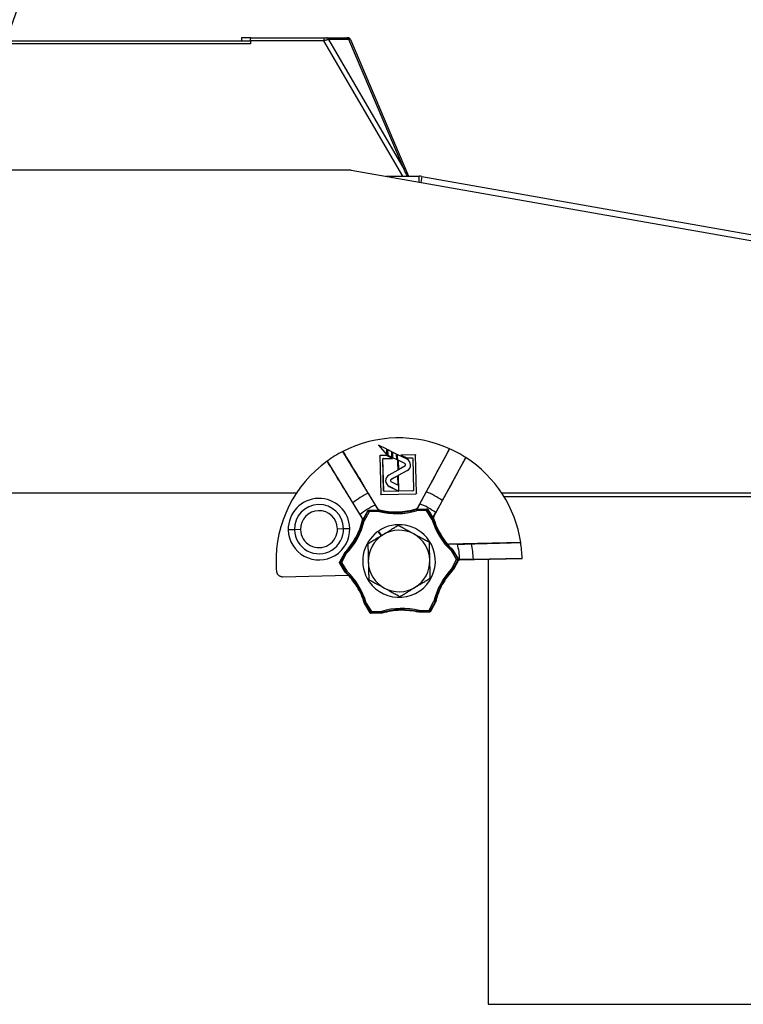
# Model space of a CAD drawing. Header units: millimetres. Extents: x 0 to 2794, y 0 to 2159.
# Tile 14 of 66: x 1216 to 1363, y 835 to 1035. Entities that reach past the tile are written whole.
import ezdxf

# ---------------------------------------------------------------- set-up
doc = ezdxf.new("R2010")
doc.units = ezdxf.units.MM
doc.header["$LTSCALE"] = 10
doc.layers.add('DIMENSIONS', color=140, linetype='Continuous', lineweight=25)
doc.styles.add('SLDTEXTSTYLE0', font='TXT', dxfattribs={"width": 0.7})
doc.dimstyles.new('SLDDIMSTYLE1', dxfattribs={"dimtxt": 21.580078, "dimasz": 33.02, "dimexe": 0, "dimexo": 0.0625, "dimgap": 5.39502, "dimtad": 0, "dimtih": 1, "dimtoh": 1, "dimdec": 1, "dimlfac": 0.8, "dimrnd": 1e-09, "dimzin": 4, "dimdsep": 46, "dimtxsty": 'SLDTEXTSTYLE0', "dimsah": 1, "dimcen": 0.09, "dimadec": 0, "dimazin": 1, "dimtfac": 1, "dimtdec": 1, "dimtofl": 0, "dimtmove": 0, "dimatfit": 3, "dimfxl": 0, "dimfrac": 2, "dimtolj": 1, "dimtzin": 12, "dimarcsym": 0})
doc.dimstyles.new('SLDDIMSTYLE3', dxfattribs={"dimtxt": 0.18, "dimasz": 33.02, "dimexe": 0, "dimexo": 0.0625, "dimgap": 0, "dimtad": 0, "dimtih": 1, "dimtoh": 1, "dimdec": 0, "dimrnd": 1e-09, "dimzin": 0, "dimdsep": 46, "dimtxsty": 'Standard', "dimsah": 1, "dimcen": 0.09, "dimadec": 0, "dimazin": 0, "dimtfac": 33.02, "dimtdec": 0, "dimtofl": 0, "dimtmove": 0, "dimatfit": 3, "dimfxl": 0, "dimfrac": 2, "dimtolj": 1, "dimtzin": 0, "dimarcsym": 0})

# ---------------------------------------------------------------- blocks, each defined once
blk = doc.blocks.new('_D_4')
at = {"layer": 'DIMENSIONS'}
for p, q in [((804.02, 945.48), (804.02, 1126.13)), ((1416.52, 945.48), (1416.52, 1126.13)), ((804.02, 1094.38), (1034.21, 1094.38)), ((1063.46, 1094.38), (1056.21, 1094.38)), ((1056.21, 1094.38), (1056.21, 1060.08)), ((1145.54, 1094.38), (1152.78, 1094.38)), ((1152.78, 1094.38), (1152.78, 1060.08)), ((1416.52, 1094.38), (1174.78, 1094.38)), ((1056.21, 1060.08), (1063.46, 1060.08)), ((1152.78, 1060.08), (1145.54, 1060.08))]:
    blk.add_line(p, q, dxfattribs=at)
for points in [[(804.02, 1094.38), (837.04, 1089.3), (837.04, 1099.46)], [(1416.52, 1094.38), (1383.5, 1099.46), (1383.5, 1089.3)]]:
    blk.add_solid(points, dxfattribs=at)
at = {"layer": 'DIMENSIONS', "char_height": 21.167, "attachment_point": 1, "style": 'SLDTEXTSTYLE0'}
for s, insert in [('490.0', (1063.46, 1126.5)), ('19.29', (1063.46, 1087.37))]:
    blk.add_mtext(s, dxfattribs=dict(at, insert=insert))

msp = doc.modelspace()

# ---------------------------------------------------------------- linework, layer by layer
for p, q in [((957.31, 1030.9), (1263.23, 1030.9)), ((1263.23, 1030.29), (957.31, 1030.29)), ((1261.38, 1030.91), (1261.38, 1030.9)), ((1263.3, 1031.53), (1261.45, 1031.53)), ((1263.23, 1030.91), (1263.23, 1030.29)), ((1278.09, 1030.91), (1263.23, 1030.91)), ((1263.3, 1031.53), (1278.09, 1031.53)), ((1278.09, 1031.53), (1278.09, 1030.91)), ((1294.13, 1003.4), (1278.09, 1030.91)), ((1278.64, 1031.53), (1282.81, 1031.53)), ((1279.04, 1031.15), (1294.41, 1004.79)), ((1283.22, 1031.15), (1279.04, 1031.15)), ((1294.41, 1004.79), (1283.22, 1031.15)), ((1283.56, 1031.15), (1295.33, 1003.4)), ((1283.65, 1004.65), (936.89, 1004.65)), ((1283.65, 1004.65), (1470.78, 971.66)), ((1290.74, 1003.4), (1297.5, 1003.4)), ((1297.5, 1002.21), (1297.5, 1003.4)), ((1298.04, 1003.36), (1297.83, 1002.15)), ((1298.04, 1003.36), (1480.94, 971.1)), ((1289.21, 948.78), (1289.2, 948.79)), ((1289.2, 948.79), (1290.93, 946.84)), ((1290.91, 947.96), (1289.2, 948.79)), ((1289.21, 948.78), (1290.93, 946.85)), ((1290.9, 947.96), (1289.21, 948.78)), ((1290.93, 946.85), (1290.9, 947.96)), ((1290.9, 947.96), (1290.91, 947.96)), ((1290.93, 946.84), (1290.91, 947.96)), ((1291.05, 947.88), (1291.05, 947.89)), ((1291.05, 947.89), (1291.08, 946.77)), ((1291.9, 947.47), (1291.05, 947.89)), ((1291.05, 947.88), (1291.08, 946.77)), ((1291.9, 947.47), (1291.05, 947.88)), ((1303.66, 948.07), (1297.15, 936.1)), ((1289.1, 935.9), (1281.99, 947.52)), ((1289.47, 946.56), (1289.67, 938.9)), ((1289.47, 946.56), (1289.47, 946.56)), ((1289.47, 946.56), (1289.66, 938.89)), ((1290.87, 946.72), (1289.59, 946.69)), ((1289.59, 946.69), (1289.6, 946.69)), ((1290.87, 946.72), (1289.6, 946.69)), ((1290.26, 939.52), (1290.1, 945.96)), ((1290.1, 945.96), (1290.1, 945.96)), ((1290.27, 939.53), (1290.1, 945.96)), ((1290.22, 946.09), (1292.06, 946.14)), ((1290.22, 946.09), (1290.23, 946.09)), ((1290.23, 946.09), (1292.08, 946.13)), ((1292.06, 946.14), (1290.87, 946.72)), ((1290.87, 946.72), (1290.87, 946.72)), ((1292.08, 946.13), (1290.87, 946.72)), ((1290.93, 946.85), (1290.93, 946.84)), ((1291.08, 946.77), (1291.08, 946.77)), ((1291.08, 946.77), (1291.93, 946.36)), ((1291.08, 946.77), (1291.93, 946.36)), ((1291.93, 946.36), (1291.9, 947.47)), ((1291.9, 947.47), (1291.9, 947.47)), ((1291.93, 946.36), (1291.9, 947.47)), ((1291.93, 946.36), (1291.93, 946.36)), ((1292.05, 947.4), (1292.04, 947.4)), ((1292.04, 947.4), (1292.07, 946.29)), ((1292.89, 946.99), (1292.04, 947.4)), ((1292.05, 947.4), (1292.07, 946.29)), ((1292.89, 946.98), (1292.05, 947.4)), ((1292.06, 946.14), (1292.08, 946.13)), ((1292.07, 946.29), (1292.07, 946.29)), ((1292.07, 946.29), (1292.92, 945.87)), ((1292.07, 946.29), (1292.92, 945.87)), ((1292.89, 946.98), (1292.89, 946.99)), ((1292.92, 945.87), (1292.89, 946.99)), ((1292.92, 945.87), (1292.89, 946.98)), ((1292.92, 945.87), (1292.92, 945.87)), ((1293.04, 946.91), (1293.04, 946.92)), ((1293.04, 946.92), (1293.12, 943.76)), ((1295.01, 945.95), (1293.04, 946.92)), ((1293.04, 946.91), (1293.12, 943.76)), ((1295.01, 945.95), (1293.04, 946.91)), ((1293.2, 945.74), (1293.25, 943.83)), ((1294.57, 945.07), (1293.2, 945.74)), ((1293.2, 945.74), (1293.21, 945.73)), ((1293.21, 945.73), (1293.26, 943.84)), ((1294.57, 945.06), (1293.21, 945.73)), ((1296.63, 946.87), (1293.78, 946.79)), ((1293.79, 946.79), (1293.78, 946.79)), ((1293.78, 946.79), (1294.98, 946.21)), ((1296.63, 946.86), (1293.79, 946.79)), ((1293.79, 946.79), (1294.98, 946.21)), ((1294.98, 946.21), (1296.03, 946.24)), ((1294.98, 946.21), (1296.03, 946.23)), ((1294.98, 946.21), (1294.98, 946.21)), ((1295.01, 945.95), (1295.01, 945.95)), ((1296.03, 946.23), (1296.03, 946.24)), ((1296.16, 946.11), (1296.32, 939.68)), ((1296.16, 946.11), (1296.32, 939.68)), ((1296.16, 946.11), (1296.16, 946.11)), ((1296.63, 946.86), (1296.63, 946.87)), ((1296.95, 939.08), (1296.75, 946.74)), ((1296.76, 946.74), (1296.75, 946.74)), ((1296.95, 939.08), (1296.76, 946.74)), ((1300.44, 934.31), (1306.96, 946.28)), ((1278.79, 945.57), (1285.9, 933.94)), ((1293.12, 943.76), (1291.32, 942.72)), ((1293.12, 943.76), (1291.32, 942.72)), ((1293.12, 943.76), (1293.12, 943.76)), ((1293.25, 943.83), (1294.59, 944.6)), ((1293.25, 943.83), (1293.26, 943.84)), ((1293.26, 943.84), (1294.59, 944.61)), ((1293.28, 942.68), (1295.06, 943.67)), ((1293.28, 942.68), (1295.07, 943.66)), ((1294.57, 945.07), (1294.57, 945.06)), ((1294.59, 944.6), (1294.59, 944.61)), ((1294.72, 944.84), (1294.72, 944.84)), ((1295.06, 943.67), (1295.07, 943.66)), ((1295.73, 944.83), (1295.73, 944.83)), ((1291.32, 942.72), (1291.32, 942.72)), ((1293.15, 942.61), (1291.81, 941.87)), ((1293.15, 942.6), (1291.81, 941.86)), ((1293.2, 940.66), (1293.15, 942.61)), ((1293.15, 942.61), (1293.15, 942.6)), ((1293.19, 940.67), (1293.15, 942.6)), ((1293.36, 939.49), (1293.28, 942.68)), ((1293.28, 942.68), (1293.28, 942.68)), ((1293.37, 939.48), (1293.28, 942.68)), ((1291.4, 940.45), (1291.39, 940.44)), ((1291.39, 940.44), (1293.36, 939.48)), ((1291.4, 940.45), (1293.36, 939.49)), ((1291.83, 941.34), (1293.19, 940.67)), ((1291.83, 941.33), (1293.2, 940.66)), ((1293.2, 940.66), (1293.19, 940.67)), ((1296.32, 939.68), (1296.32, 939.68)), ((1272.52, 939.03), (961.77, 939.03)), ((1289.66, 938.89), (1289.67, 938.9)), ((1289.79, 938.78), (1296.83, 938.95)), ((1289.79, 938.77), (1296.83, 938.95)), ((1289.79, 938.78), (1289.79, 938.77)), ((1290.26, 939.52), (1290.27, 939.53)), ((1296.2, 939.55), (1290.39, 939.4)), ((1293.36, 939.48), (1290.39, 939.41)), ((1290.39, 939.41), (1290.39, 939.4)), ((1293.36, 939.49), (1293.37, 939.48)), ((1293.37, 939.48), (1293.36, 939.48)), ((1296.2, 939.55), (1293.37, 939.48)), ((1293.37, 939.48), (1293.37, 939.48)), ((1296.2, 939.55), (1296.2, 939.55)), ((1296.83, 938.95), (1296.83, 938.95)), ((1296.95, 939.08), (1296.95, 939.08)), ((1410.27, 939.03), (1314.27, 939.03)), ((1413.24, 938.28), (1314.75, 938.28)), ((1287.23, 935.59), (1289.34, 935.65)), ((1287.23, 935.59), (1287.28, 935.51)), ((1289.08, 935.87), (1288.61, 936.64)), ((1296.94, 935.5), (1296.87, 935.74)), ((1296.92, 935.84), (1299.03, 935.89)), ((1296.93, 935.75), (1298.98, 935.8)), ((1296.94, 935.5), (1296.93, 935.75)), ((1297.6, 936.87), (1297.17, 936.07)), ((1298.98, 935.8), (1299.03, 935.89)), ((1298.99, 935.55), (1298.98, 935.8)), ((1298.99, 935.55), (1299.2, 935.68)), ((1299.25, 935.77), (1299.2, 935.68)), ((1299.2, 935.68), (1300.27, 933.94)), ((1299.25, 935.77), (1300.35, 933.97)), ((1285.46, 934.72), (1285.93, 933.95)), ((1286.01, 933.61), (1287.02, 935.46)), ((1286.09, 933.58), (1287.07, 935.38)), ((1287.29, 935.26), (1286.31, 933.46)), ((1287.07, 935.38), (1287.02, 935.46)), ((1287.07, 935.38), (1287.29, 935.26)), ((1287.28, 935.51), (1289.34, 935.56)), ((1287.29, 935.26), (1287.28, 935.51)), ((1289.34, 935.31), (1287.29, 935.26)), ((1289.34, 935.31), (1289.34, 935.56)), ((1289.34, 935.31), (1289.4, 935.55)), ((1298.99, 935.55), (1296.94, 935.5)), ((1300.06, 933.8), (1298.99, 935.55)), ((1300.06, 933.8), (1300.27, 933.94)), ((1300.06, 933.8), (1300.3, 933.88)), ((1300.41, 934.31), (1300.84, 935.11)), ((1272.13, 931.62), (1270.89, 931.59)), ((1273.38, 931.65), (1272.13, 931.62)), ((1280.88, 931.84), (1282.13, 931.87)), ((1282.13, 931.87), (1283.38, 931.9)), ((1286.07, 933.52), (1286.31, 933.46)), ((1286.09, 933.58), (1286.31, 933.46)), ((1289.08, 931.26), (1289.75, 930.37)), ((1289.88, 930.46), (1289.21, 931.35)), ((1305.24, 928.7), (1303.47, 928.65)), ((1318.11, 929.05), (1303.48, 928.68)), ((1281.34, 925.1), (1282.36, 926.97)), ((1281.48, 925.1), (1282.46, 926.9)), ((1282.68, 926.78), (1281.7, 924.98)), ((1282.46, 926.9), (1282.68, 926.78)), ((1282.5, 926.96), (1282.68, 926.78)), ((1304.02, 927.32), (1304.19, 927.5)), ((1304.02, 927.32), (1304.23, 927.45)), ((1305.09, 925.57), (1304.02, 927.32)), ((1304.23, 927.45), (1305.3, 925.7)), ((1304.3, 927.51), (1305.4, 925.71)), ((1305.09, 925.57), (1305.3, 925.7)), ((1305.3, 925.7), (1305.4, 925.71)), ((1305.46, 925.5), (1318.39, 925.82)), ((1305.46, 925.5), (1318.36, 925.82)), ((1308.49, 925.66), (1305.72, 925.59)), ((1318.36, 925.82), (1308.49, 925.6)), ((1311.52, 925.65), (1311.52, 835.28)), ((1281.45, 924.98), (1281.31, 924.97)), ((1281.34, 925.1), (1281.48, 925.1)), ((1281.49, 924.85), (1281.35, 924.85)), ((1282.46, 923.03), (1281.35, 924.85)), ((1281.48, 925.1), (1281.7, 924.98)), ((1281.49, 924.85), (1281.7, 924.98)), ((1282.56, 923.1), (1281.49, 924.85)), ((1281.7, 924.98), (1282.77, 923.23)), ((1304.11, 923.77), (1305.09, 925.57)), ((1304.11, 923.77), (1304.29, 923.6)), ((1304.11, 923.77), (1304.33, 923.65)), ((1305.31, 925.45), (1304.33, 923.65)), ((1305.45, 925.46), (1304.43, 923.58)), ((1305.09, 925.57), (1305.31, 925.45)), ((1305.45, 925.46), (1305.31, 925.45)), ((1305.43, 925.53), (1305.72, 925.53)), ((1305.46, 925.5), (1305.46, 925.5)), ((1269.75, 922.09), (1283.05, 922.43)), ((1282.56, 923.1), (1282.77, 923.23)), ((1282.6, 923.05), (1282.77, 923.23)), ((1287.52, 914.75), (1286.41, 916.57)), ((1286.49, 916.68), (1286.73, 916.75)), ((1286.52, 916.62), (1286.73, 916.75)), ((1287.59, 914.87), (1286.52, 916.62)), ((1286.73, 916.75), (1287.8, 915)), ((1299.5, 915.3), (1300.48, 917.1)), ((1300.7, 916.98), (1299.72, 915.18)), ((1300.81, 916.94), (1299.79, 915.06)), ((1300.48, 917.1), (1300.7, 916.98)), ((1300.48, 917.1), (1300.72, 917.04)), ((1287.52, 914.75), (1287.59, 914.87)), ((1287.59, 914.87), (1287.8, 915)), ((1287.81, 914.75), (1287.74, 914.63)), ((1289.88, 914.69), (1287.74, 914.63)), ((1287.8, 915), (1289.85, 915.05)), ((1287.81, 914.75), (1287.8, 915)), ((1289.86, 914.8), (1287.81, 914.75)), ((1289.92, 914.81), (1289.85, 915.05)), ((1289.86, 914.8), (1289.85, 915.05)), ((1297.39, 915), (1297.45, 915.24)), ((1299.58, 914.93), (1297.44, 914.88)), ((1297.45, 915.24), (1299.5, 915.3)), ((1297.45, 914.99), (1297.45, 915.24)), ((1299.5, 915.05), (1297.45, 914.99)), ((1299.5, 915.3), (1299.72, 915.18)), ((1299.5, 915.05), (1299.5, 915.3)), ((1299.58, 914.93), (1299.5, 915.05)), ((1299.72, 915.18), (1299.79, 915.06)), ((1311.52, 835.28), (1414.52, 835.28))]:
    msp.add_line(p, q)
at = {"flags": 128}
for points in [[(1291.81, 941.87), (1291.81, 941.87), (1291.81, 941.86)], [(1291.83, 941.33), (1291.83, 941.33), (1291.83, 941.34)], [(1289.08, 935.87), (1289.09, 935.89), (1289.1, 935.9)], [(1289.34, 935.56), (1289.34, 935.61), (1289.34, 935.65)], [(1289.41, 935.67), (1289.41, 935.63), (1289.41, 935.61), (1289.4, 935.58), (1289.4, 935.55)], [(1289.41, 935.67), (1289.41, 935.66), (1289.4, 935.64)], [(1296.87, 935.74), (1296.86, 935.78), (1296.86, 935.81), (1296.85, 935.83), (1296.85, 935.86)], [(1296.86, 935.83), (1296.85, 935.85), (1296.85, 935.86)], [(1296.92, 935.84), (1296.92, 935.79), (1296.93, 935.75)], [(1297.15, 936.1), (1297.16, 936.09), (1297.17, 936.07)], [(1285.9, 933.94), (1285.92, 933.95), (1285.93, 933.95)], [(1286.01, 933.61), (1286.06, 933.59), (1286.09, 933.58)], [(1300.27, 933.94), (1300.31, 933.95), (1300.35, 933.97)], [(1300.41, 933.92), (1300.37, 933.91), (1300.34, 933.9), (1300.32, 933.89), (1300.3, 933.88)], [(1300.4, 933.93), (1300.39, 933.92), (1300.37, 933.92)], [(1300.41, 934.31), (1300.43, 934.31), (1300.44, 934.31)], [(1286.07, 933.52), (1286.03, 933.53), (1286.01, 933.54), (1285.98, 933.55), (1285.96, 933.56)], [(1285.99, 933.55), (1285.97, 933.56), (1285.96, 933.56)], [(1303.07, 928.83), (1303.08, 928.85), (1303.09, 928.87)], [(1303.48, 928.68), (1303.48, 928.67), (1303.47, 928.65)], [(1282.46, 926.9), (1282.41, 926.94), (1282.36, 926.97)], [(1282.4, 927.03), (1282.43, 927), (1282.46, 926.99), (1282.48, 926.97), (1282.5, 926.96)], [(1304.19, 927.5), (1304.23, 927.53), (1304.26, 927.56)], [(1304.3, 927.51), (1304.26, 927.48), (1304.23, 927.45)], [(1304.39, 923.53), (1304.35, 923.55), (1304.33, 923.57), (1304.31, 923.58), (1304.29, 923.6)], [(1304.33, 923.65), (1304.38, 923.61), (1304.43, 923.58)], [(1282.46, 923.03), (1282.51, 923.07), (1282.56, 923.1)], [(1282.6, 923.05), (1282.57, 923.03), (1282.54, 923.01), (1282.52, 922.99), (1282.5, 922.98)], [(1286.38, 916.63), (1286.42, 916.65), (1286.44, 916.66), (1286.47, 916.67), (1286.49, 916.68)], [(1286.52, 916.62), (1286.46, 916.59), (1286.41, 916.57)], [(1300.81, 916.94), (1300.75, 916.96), (1300.7, 916.98)], [(1300.72, 917.04), (1300.76, 917.03), (1300.78, 917.02), (1300.81, 917.01), (1300.83, 917)], [(1289.88, 914.69), (1289.87, 914.75), (1289.86, 914.8)], [(1289.92, 914.81), (1289.93, 914.77), (1289.93, 914.75), (1289.94, 914.72), (1289.94, 914.7)], [(1297.38, 914.88), (1297.38, 914.92), (1297.38, 914.95), (1297.39, 914.98), (1297.39, 915)], [(1297.45, 914.99), (1297.45, 914.93), (1297.44, 914.88)]]:
    msp.add_lwpolyline(points, dxfattribs=at)
for centre, radius, start, end in [((1278.58, 1031.06), 0.47, 10.5505, 83.2334), ((1282.76, 1031.06), 0.47, 10.5505, 83.2334), ((1282.93, 1030.95), 0.577, 21.6455, 88.8436), ((1282.98, 1030.9), 0.625, 23, 90), ((1297.5, 1000.28), 3.13, 80, 90), ((1293.39, 925.28), 25, 65.746, 117.1435), ((1293.39, 925.28), 25, 57.1435, 65.746), ((1293.39, 925.28), 25, 117.1435, 125.746), ((1294.44, 944.79), 1.29, 1.4448, 63.9448), ((1294.44, 944.79), 1.29, 1.4448, 63.9448), ((1293.39, 925.28), 25, 8.6854, 57.1435), ((1293.39, 925.28), 25, 125.746, 181.4448), ((1294.46, 944.83), 0.261, 1.4448, 63.9448), ((1294.46, 944.83), 0.258, 1.4448, 63.9448), ((1294.46, 944.83), 0.261, 299.9448, 1.4448), ((1294.46, 944.83), 0.258, 299.9448, 1.4448), ((1294.44, 944.79), 1.29, 298.9448, 1.4448), ((1294.44, 944.79), 1.29, 298.9448, 1.4448), ((1291.96, 941.6), 1.29, 119.9448, 243.9448), ((1291.96, 941.6), 1.29, 119.9448, 243.9448), ((1291.92, 941.6), 0.285, 111.8638, 252.0199), ((1291.92, 941.6), 0.281, 111.8227, 252.0668), ((1277.13, 931.75), 6.25, 1.4448, 181.4448), ((1293.39, 925.28), 15.1, 114.4206, 128.4689), ((1293.39, 925.28), 15.1, 54.4206, 68.4689), ((1277.13, 931.75), 5, 1.4448, 181.4448), ((1293.39, 925.28), 12.33, 112.8518, 130.0377), ((1292.78, 949.58), 14.43, 256.4481, 286.4414), ((1292.78, 949.58), 14.31, 256.3872, 286.5023), ((1296.94, 935.5), 0.25, 91.4453, 106.4409), ((1293.39, 925.28), 12.33, 52.8518, 70.0377), ((1298.99, 935.55), 0.25, 31.4474, 91.4421), ((1277.13, 931.75), 3.75, 1.4448, 181.4448), ((1287.29, 935.26), 0.25, 91.4474, 151.4421), ((1289.34, 935.31), 0.25, 76.4487, 91.4442), ((1292.78, 949.58), 14.68, 256.4481, 286.4414), ((1314.14, 937.96), 14.68, 196.4481, 226.4414), ((1300.06, 933.8), 0.25, 16.4487, 31.4442), ((1314.14, 937.96), 14.43, 196.4481, 226.4414), ((1314.14, 937.96), 14.31, 196.3872, 219.4528), ((1277.13, 931.75), 6.25, 181.4448, 1.4448), ((1277.13, 931.75), 5, 181.4448, 1.4448), ((1277.13, 931.75), 3.75, 181.4448, 1.4448), ((1272.04, 936.9), 14.31, 316.3872, 346.5023), ((1272.04, 936.9), 14.43, 316.4481, 346.4414), ((1272.04, 936.9), 14.68, 316.4481, 346.4414), ((1286.31, 933.46), 0.25, 151.4453, 166.4409), ((1293.39, 925.28), 7.38, 34.6024, 124.6024), ((1293.39, 925.28), 7.38, 125.817, 214.6024), ((1293.39, 925.28), 6.25, 121.4448, 181.4448), ((1293.39, 925.28), 6.25, 61.4448, 121.4448), ((1293.39, 925.28), 6.25, 1.4448, 61.4448), ((1293.39, 925.28), 7.38, 214.6024, 34.6024), ((1314.14, 937.96), 14.35, 219.5189, 226.4854), ((1293.39, 925.28), 12.33, 1.4448, 16.0935), ((1293.39, 925.28), 15.1, 1.4448, 13.3797), ((1293.39, 925.28), 25, 1.4448, 8.6854), ((1282.68, 926.78), 0.25, 136.4487, 151.4442), ((1304.02, 927.32), 0.25, 31.4453, 46.4409), ((1305.09, 925.57), 0.25, 331.4474, 31.4421), ((1293.39, 925.28), 15.1, 1.2229, 1.4448), ((1293.39, 925.28), 25, 1.2449, 1.4448), ((1293.39, 925.28), 25, 181.4448, 184.6727), ((1281.7, 924.98), 0.25, 151.4474, 181.4448), ((1281.7, 924.98), 0.25, 181.4447, 211.4421), ((1293.39, 925.28), 6.25, 181.4448, 241.4448), ((1293.39, 925.28), 6.25, 301.4448, 1.4448), ((1314.75, 913.66), 14.68, 136.4481, 166.4414), ((1314.75, 913.66), 14.43, 136.4481, 166.4414), ((1304.11, 923.77), 0.25, 316.4487, 331.4442), ((1293.39, 925.28), 12.33, 1.1913, 1.4448), ((1272.65, 912.59), 14.31, 43.4019, 46.5023), ((1282.77, 923.23), 0.25, 211.4453, 226.4409), ((1272.65, 912.59), 14.43, 16.4481, 46.4414), ((1272.65, 912.59), 14.68, 16.4481, 46.4414), ((1272.65, 912.59), 14.31, 31.4448, 43.4019), ((1314.75, 913.66), 14.31, 136.3872, 151.4448), ((1272.65, 912.59), 14.31, 16.3872, 31.4448), ((1293.39, 925.28), 6.25, 241.4448, 301.4448), ((1314.75, 913.66), 14.31, 151.4448, 166.5023), ((1286.73, 916.75), 0.25, 196.4487, 211.4442), ((1294.01, 900.97), 14.68, 76.4481, 106.4414), ((1300.48, 917.1), 0.25, 331.4453, 346.4409), ((1287.8, 915), 0.25, 211.4474, 271.4421), ((1289.85, 915.05), 0.25, 271.4453, 286.4409), ((1294.01, 900.97), 14.43, 76.4481, 106.4414), ((1294.01, 900.97), 14.31, 91.4448, 106.5023), ((1294.01, 900.97), 14.31, 76.3872, 91.4448), ((1297.45, 915.24), 0.25, 256.4487, 271.4442), ((1299.5, 915.3), 0.25, 271.4474, 331.4421)]:
    msp.add_arc(centre, radius, start, end)
for points, knots in [([(1261.45, 1031.53), (1261.45, 1031.53), (1261.44, 1031.53), (1261.43, 1031.51), (1261.42, 1031.48), (1261.41, 1031.43), (1261.4, 1031.35), (1261.39, 1031.26), (1261.38, 1031.15), (1261.38, 1031.04), (1261.38, 1030.95), (1261.38, 1030.91)], [0, 0, 0, 0, 0.082721, 0.165843, 0.250735, 0.374478, 0.499883, 0.622536, 0.74927, 0.874603, 1, 1, 1, 1]), ([(1263.23, 1030.91), (1263.23, 1030.94), (1263.23, 1030.99), (1263.23, 1031.07), (1263.24, 1031.16), (1263.24, 1031.26), (1263.25, 1031.35), (1263.26, 1031.43), (1263.27, 1031.48), (1263.29, 1031.52), (1263.3, 1031.53), (1263.3, 1031.53)], [0, 0, 0, 0, 0.082609, 0.165706, 0.250711, 0.374386, 0.499848, 0.62236, 0.749182, 0.874472, 1, 1, 1, 1]), ([(1278.09, 1031.53), (1278.19, 1031.53), (1278.3, 1031.53), (1278.49, 1031.53), (1278.57, 1031.53), (1278.64, 1031.53)], [0, 0, 0, 0, 0.5, 0.5, 1, 1, 1, 1]), ([(1279.04, 1031.15), (1279.02, 1031.14), (1278.96, 1031.13), (1278.86, 1031.1), (1278.74, 1031.07), (1278.59, 1031.04), (1278.38, 1030.98), (1278.2, 1030.94), (1278.09, 1030.91)], [0, 0, 0, 0, 0.115235, 0.236478, 0.363773, 0.497157, 0.712815, 1, 1, 1, 1]), ([(1283.46, 1031.16), (1283.45, 1031.16), (1283.42, 1031.16), (1283.36, 1031.16), (1283.29, 1031.16), (1283.24, 1031.15), (1283.22, 1031.15)], [0, 0, 0, 0, 0.247693, 0.496855, 0.747591, 1, 1, 1, 1]), ([(1283.56, 1031.15), (1283.55, 1031.15), (1283.55, 1031.16), (1283.53, 1031.16), (1283.5, 1031.16), (1283.48, 1031.16), (1283.46, 1031.16)], [0, 0, 0, 0, 0.252409, 0.503145, 0.752307, 1, 1, 1, 1]), ([(1298.94, 939.32), (1299.63, 940.6), (1301.2, 943.52), (1302.78, 946.43), (1303.66, 948.07)], [0, 0, 0, 0, 0.438187, 1, 1, 1, 1]), ([(1281.99, 947.52), (1282.96, 945.93), (1284.68, 943.1), (1286.4, 940.27), (1287.15, 939.02)], [0, 0, 0, 0, 0.561813, 1, 1, 1, 1]), ([(1289.6, 946.69), (1289.57, 946.68), (1289.53, 946.67), (1289.48, 946.62), (1289.47, 946.59), (1289.47, 946.56)], [0, 0, 0, 0, 0.5, 0.5, 1, 1, 1, 1]), ([(1289.47, 946.56), (1289.47, 946.59), (1289.48, 946.62), (1289.53, 946.67), (1289.56, 946.69), (1289.59, 946.69)], [0, 0, 0, 0, 0.5, 0.5, 1, 1, 1, 1]), ([(1290.1, 945.96), (1290.1, 945.99), (1290.11, 946.03), (1290.16, 946.08), (1290.19, 946.09), (1290.22, 946.09)], [0, 0, 0, 0, 0.5, 0.5, 1, 1, 1, 1]), ([(1290.23, 946.09), (1290.2, 946.09), (1290.16, 946.07), (1290.12, 946.02), (1290.1, 945.99), (1290.1, 945.96)], [0, 0, 0, 0, 0.5, 0.5, 1, 1, 1, 1]), ([(1296.03, 946.24), (1296.06, 946.24), (1296.09, 946.22), (1296.14, 946.18), (1296.16, 946.14), (1296.16, 946.11)], [0, 0, 0, 0, 0.5, 0.5, 1, 1, 1, 1]), ([(1296.16, 946.11), (1296.15, 946.14), (1296.14, 946.17), (1296.09, 946.22), (1296.06, 946.23), (1296.03, 946.23)], [0, 0, 0, 0, 0.5, 0.5, 1, 1, 1, 1]), ([(1296.63, 946.87), (1296.66, 946.87), (1296.69, 946.86), (1296.74, 946.81), (1296.76, 946.77), (1296.76, 946.74)], [0, 0, 0, 0, 0.5, 0.5, 1, 1, 1, 1]), ([(1296.75, 946.74), (1296.75, 946.77), (1296.74, 946.8), (1296.69, 946.85), (1296.66, 946.86), (1296.63, 946.86)], [0, 0, 0, 0, 0.5, 0.5, 1, 1, 1, 1]), ([(1306.96, 946.28), (1306.06, 944.65), (1304.47, 941.74), (1302.88, 938.83), (1302.18, 937.56)], [0, 0, 0, 0, 0.561813, 1, 1, 1, 1]), ([(1284, 937.1), (1283.24, 938.34), (1281.5, 941.16), (1279.77, 943.98), (1278.79, 945.57)], [0, 0, 0, 0, 0.4381871, 1, 1, 1, 1]), ([(1296.32, 939.68), (1296.32, 939.65), (1296.31, 939.61), (1296.26, 939.56), (1296.23, 939.55), (1296.2, 939.55)], [0, 0, 0, 0, 0.5, 0.5, 1, 1, 1, 1]), ([(1296.2, 939.55), (1296.22, 939.55), (1296.26, 939.57), (1296.31, 939.62), (1296.32, 939.65), (1296.32, 939.68)], [0, 0, 0, 0, 0.5, 0.5, 1, 1, 1, 1]), ([(1287.15, 939.02), (1287.21, 938.94), (1287.31, 938.77), (1287.47, 938.51), (1287.63, 938.24), (1287.79, 937.98), (1287.95, 937.72), (1288.11, 937.45), (1288.28, 937.18), (1288.44, 936.91), (1288.55, 936.73), (1288.61, 936.64)], [0, 0, 0, 0, 0.111554, 0.222668, 0.333483, 0.444139, 0.554779, 0.665544, 0.776576, 0.888015, 1, 1, 1, 1]), ([(1289.79, 938.77), (1289.76, 938.77), (1289.73, 938.78), (1289.68, 938.83), (1289.66, 938.86), (1289.66, 938.89)], [0, 0, 0, 0, 0.5, 0.5, 1, 1, 1, 1]), ([(1289.67, 938.9), (1289.67, 938.87), (1289.68, 938.83), (1289.73, 938.79), (1289.77, 938.77), (1289.79, 938.78)], [0, 0, 0, 0, 0.5, 0.5, 1, 1, 1, 1]), ([(1290.39, 939.4), (1290.36, 939.4), (1290.33, 939.41), (1290.28, 939.46), (1290.26, 939.5), (1290.26, 939.52)], [0, 0, 0, 0, 0.5, 0.5, 1, 1, 1, 1]), ([(1290.27, 939.53), (1290.27, 939.5), (1290.28, 939.46), (1290.33, 939.42), (1290.37, 939.41), (1290.39, 939.41)], [0, 0, 0, 0, 0.5, 0.5, 1, 1, 1, 1]), ([(1296.83, 938.95), (1296.86, 938.95), (1296.89, 938.97), (1296.94, 939.02), (1296.95, 939.05), (1296.95, 939.08)], [0, 0, 0, 0, 0.5, 0.5, 1, 1, 1, 1]), ([(1296.95, 939.08), (1296.95, 939.05), (1296.94, 939.01), (1296.89, 938.96), (1296.86, 938.95), (1296.83, 938.95)], [0, 0, 0, 0, 0.5, 0.5, 1, 1, 1, 1]), ([(1297.6, 936.87), (1297.65, 936.96), (1297.76, 937.15), (1297.91, 937.42), (1298.06, 937.7), (1298.21, 937.97), (1298.35, 938.25), (1298.5, 938.52), (1298.65, 938.79), (1298.79, 939.06), (1298.89, 939.23), (1298.94, 939.32)], [0, 0, 0, 0, 0.111985, 0.223424, 0.334456, 0.445221, 0.555861, 0.666517, 0.777332, 0.888446, 1, 1, 1, 1]), ([(1285.46, 934.72), (1285.41, 934.81), (1285.3, 934.99), (1285.13, 935.26), (1284.97, 935.53), (1284.8, 935.79), (1284.64, 936.06), (1284.48, 936.32), (1284.32, 936.58), (1284.16, 936.84), (1284.06, 937.01), (1284, 937.1)], [0, 0, 0, 0, 0.111985, 0.223424, 0.334456, 0.445221, 0.555861, 0.666517, 0.777332, 0.888446, 1, 1, 1, 1]), ([(1287.02, 935.46), (1287.04, 935.5), (1287.07, 935.53), (1287.15, 935.58), (1287.19, 935.59), (1287.23, 935.59)], [0, 0, 0, 0, 0.5, 0.5, 1, 1, 1, 1]), ([(1289.4, 935.64), (1289.38, 935.65), (1289.34, 935.66), (1289.27, 935.69), (1289.21, 935.73), (1289.14, 935.79), (1289.1, 935.84), (1289.08, 935.87)], [0, 0, 0, 0, 0.166236, 0.331938, 0.500209, 0.749818, 1, 1, 1, 1]), ([(1289.1, 935.9), (1289.11, 935.88), (1289.13, 935.84), (1289.18, 935.8), (1289.24, 935.75), (1289.32, 935.7), (1289.38, 935.68), (1289.41, 935.67)], [0, 0, 0, 0, 0.166266, 0.332023, 0.500197, 0.74974, 1, 1, 1, 1]), ([(1296.85, 935.86), (1296.87, 935.87), (1296.91, 935.88), (1296.97, 935.91), (1297.03, 935.96), (1297.1, 936.02), (1297.13, 936.07), (1297.15, 936.1)], [0, 0, 0, 0, 0.166044, 0.331802, 0.500197, 0.749992, 1, 1, 1, 1]), ([(1297.17, 936.07), (1297.16, 936.05), (1297.14, 936.02), (1297.09, 935.96), (1297.03, 935.91), (1296.96, 935.86), (1296.89, 935.84), (1296.86, 935.83)], [0, 0, 0, 0, 0.166198, 0.3319, 0.500209, 0.749861, 1, 1, 1, 1]), ([(1299.03, 935.89), (1299.07, 935.89), (1299.11, 935.88), (1299.19, 935.84), (1299.23, 935.81), (1299.25, 935.77)], [0, 0, 0, 0, 0.5, 0.5, 1, 1, 1, 1]), ([(1302.18, 937.56), (1302.13, 937.47), (1302.03, 937.29), (1301.89, 937.02), (1301.74, 936.76), (1301.59, 936.49), (1301.44, 936.21), (1301.29, 935.94), (1301.14, 935.66), (1300.99, 935.38), (1300.89, 935.2), (1300.84, 935.11)], [0, 0, 0, 0, 0.111554, 0.222668, 0.333483, 0.444139, 0.554779, 0.665544, 0.776576, 0.888015, 1, 1, 1, 1]), ([(1285.96, 933.56), (1285.96, 933.58), (1285.97, 933.63), (1285.97, 933.69), (1285.97, 933.77), (1285.95, 933.86), (1285.91, 933.91), (1285.9, 933.94)], [0, 0, 0, 0, 0.166044, 0.331802, 0.500197, 0.749992, 1, 1, 1, 1]), ([(1285.93, 933.95), (1285.94, 933.93), (1285.97, 933.89), (1285.99, 933.82), (1286.01, 933.75), (1286.01, 933.65), (1286, 933.59), (1285.99, 933.55)], [0, 0, 0, 0, 0.166198, 0.3319, 0.500209, 0.749861, 1, 1, 1, 1]), ([(1300.37, 933.92), (1300.37, 933.94), (1300.35, 933.98), (1300.35, 934.05), (1300.35, 934.13), (1300.37, 934.22), (1300.39, 934.28), (1300.41, 934.31)], [0, 0, 0, 0, 0.166236, 0.331938, 0.500209, 0.749818, 1, 1, 1, 1]), ([(1300.44, 934.31), (1300.43, 934.29), (1300.41, 934.25), (1300.4, 934.19), (1300.38, 934.11), (1300.38, 934.02), (1300.4, 933.96), (1300.4, 933.93)], [0, 0, 0, 0, 0.166044, 0.331802, 0.500197, 0.749992, 1, 1, 1, 1]), ([(1293.21, 932.49), (1293.08, 932.41), (1292.83, 932.26), (1292.44, 932.02), (1292.07, 931.79), (1291.64, 931.53), (1291.17, 931.24), (1290.65, 930.93), (1290.31, 930.72), (1290.13, 930.61)], [0, 0, 0, 0, 0.12912, 0.255064, 0.378521, 0.500279, 0.669226, 0.834676, 1, 1, 1, 1]), ([(1296.38, 930.77), (1296.29, 930.82), (1296.11, 930.91), (1295.84, 931.06), (1295.53, 931.23), (1295.18, 931.42), (1294.65, 931.71), (1293.99, 932.07), (1293.48, 932.35), (1293.21, 932.49)], [0, 0, 0, 0, 0.083507, 0.16699, 0.250907, 0.374974, 0.500396, 0.745107, 1, 1, 1, 1]), ([(1290.13, 930.61), (1290.05, 930.56), (1289.87, 930.45), (1289.61, 930.29), (1289.31, 930.11), (1288.96, 929.89), (1288.45, 929.58), (1287.81, 929.19), (1287.31, 928.88), (1287.06, 928.73)], [0, 0, 0, 0, 0.083507, 0.16699, 0.250907, 0.374974, 0.500396, 0.745107, 1, 1, 1, 1]), ([(1299.55, 929.04), (1299.42, 929.12), (1299.15, 929.26), (1298.76, 929.47), (1298.37, 929.69), (1297.93, 929.92), (1297.45, 930.19), (1296.91, 930.48), (1296.56, 930.67), (1296.38, 930.77)], [0, 0, 0, 0, 0.12912, 0.255064, 0.378521, 0.500279, 0.669226, 0.834676, 1, 1, 1, 1]), ([(1287.06, 928.73), (1287.06, 928.58), (1287.07, 928.27), (1287.08, 927.82), (1287.09, 927.38), (1287.1, 926.93), (1287.11, 926.49), (1287.12, 926.03), (1287.14, 925.58), (1287.14, 925.27), (1287.15, 925.12)], [0, 0, 0, 0, 0.129574, 0.255868, 0.379582, 0.501514, 0.6267, 0.750694, 0.87563, 1, 1, 1, 1]), ([(1299.64, 925.44), (1299.64, 925.54), (1299.63, 925.74), (1299.63, 926.04), (1299.62, 926.4), (1299.61, 926.8), (1299.59, 927.4), (1299.57, 928.15), (1299.56, 928.74), (1299.55, 929.04)], [0, 0, 0, 0, 0.082925, 0.165885, 0.249328, 0.373311, 0.498519, 0.744136, 1, 1, 1, 1]), ([(1303.47, 928.65), (1303.44, 928.65), (1303.39, 928.65), (1303.32, 928.67), (1303.24, 928.7), (1303.15, 928.75), (1303.1, 928.81), (1303.07, 928.83)], [0, 0, 0, 0, 0.165771, 0.331243, 0.500258, 0.750528, 1, 1, 1, 1]), ([(1303.09, 928.87), (1303.1, 928.85), (1303.14, 928.81), (1303.2, 928.76), (1303.27, 928.72), (1303.37, 928.69), (1303.45, 928.69), (1303.48, 928.68)], [0, 0, 0, 0, 0.165768, 0.331238, 0.500258, 0.750533, 1, 1, 1, 1]), ([(1305.24, 928.7), (1305.35, 928.7), (1305.57, 928.7), (1305.89, 928.71), (1306.21, 928.72), (1306.53, 928.73), (1306.84, 928.74), (1307.16, 928.75), (1307.47, 928.75), (1307.78, 928.76), (1307.98, 928.77), (1308.08, 928.77)], [0, 0, 0, 0, 0.11237, 0.224108, 0.335347, 0.446224, 0.556876, 0.667442, 0.778059, 0.888865, 1, 1, 1, 1]), ([(1308.08, 928.77), (1309.01, 928.8), (1311.06, 928.86), (1314.4, 928.95), (1316.81, 929.02), (1318.11, 929.05)], [0, 0, 0, 0, 0.278287, 0.61162, 1, 1, 1, 1]), ([(1308.49, 925.6), (1308.39, 925.6), (1308.19, 925.59), (1307.89, 925.59), (1307.58, 925.58), (1307.28, 925.57), (1306.97, 925.57), (1306.66, 925.56), (1306.35, 925.55), (1306.04, 925.54), (1305.83, 925.54), (1305.72, 925.53)], [0, 0, 0, 0, 0.111778, 0.223057, 0.333977, 0.444682, 0.555316, 0.666021, 0.776942, 0.888221, 1, 1, 1, 1]), ([(1287.15, 925.12), (1287.15, 925.02), (1287.15, 924.81), (1287.16, 924.51), (1287.17, 924.15), (1287.18, 923.74), (1287.2, 923.15), (1287.22, 922.4), (1287.23, 921.81), (1287.24, 921.51)], [0, 0, 0, 0, 0.083454, 0.167036, 0.251206, 0.376197, 0.502241, 0.746062, 1, 1, 1, 1]), ([(1299.73, 921.83), (1299.73, 921.98), (1299.72, 922.28), (1299.71, 922.72), (1299.7, 923.17), (1299.69, 923.61), (1299.68, 924.06), (1299.67, 924.52), (1299.65, 924.98), (1299.65, 925.28), (1299.64, 925.44)], [0, 0, 0, 0, 0.128585, 0.253942, 0.376752, 0.497793, 0.623814, 0.748816, 0.874802, 1, 1, 1, 1]), ([(1268.48, 923.24), (1268.48, 923.2), (1268.49, 923.12), (1268.52, 923.01), (1268.55, 922.9), (1268.62, 922.75), (1268.72, 922.58), (1268.88, 922.41), (1269.07, 922.27), (1269.29, 922.17), (1269.52, 922.1), (1269.68, 922.1), (1269.75, 922.09)], [0, 0, 0, 0, 0.062773, 0.125023, 0.187317, 0.250221, 0.374944, 0.500021, 0.623971, 0.749395, 0.875151, 1, 1, 1, 1]), ([(1296.66, 919.95), (1296.74, 920), (1296.92, 920.11), (1297.18, 920.27), (1297.48, 920.45), (1297.83, 920.66), (1298.34, 920.97), (1298.98, 921.36), (1299.48, 921.67), (1299.73, 921.83)], [0, 0, 0, 0, 0.083507, 0.16699, 0.250907, 0.374974, 0.500396, 0.745107, 1, 1, 1, 1]), ([(1287.24, 921.51), (1287.37, 921.44), (1287.63, 921.3), (1288.03, 921.08), (1288.42, 920.87), (1288.86, 920.63), (1289.34, 920.37), (1289.88, 920.08), (1290.23, 919.88), (1290.41, 919.79)], [0, 0, 0, 0, 0.12912, 0.255064, 0.378521, 0.500279, 0.669226, 0.834676, 1, 1, 1, 1]), ([(1290.41, 919.79), (1290.5, 919.74), (1290.68, 919.64), (1290.94, 919.5), (1291.26, 919.33), (1291.61, 919.13), (1292.14, 918.85), (1292.8, 918.49), (1293.31, 918.21), (1293.58, 918.06)], [0, 0, 0, 0, 0.0835069, 0.16699, 0.2509069, 0.3749741, 0.5003964, 0.7451073, 1, 1, 1, 1]), ([(1293.58, 918.06), (1293.71, 918.14), (1293.96, 918.3), (1294.35, 918.53), (1294.72, 918.76), (1295.15, 919.02), (1295.62, 919.31), (1296.14, 919.63), (1296.48, 919.84), (1296.66, 919.95)], [0, 0, 0, 0, 0.12912, 0.255064, 0.378521, 0.500279, 0.669226, 0.834676, 1, 1, 1, 1]), ([(1287.74, 914.63), (1287.7, 914.63), (1287.66, 914.64), (1287.58, 914.68), (1287.55, 914.72), (1287.52, 914.75)], [0, 0, 0, 0, 0.5, 0.5, 1, 1, 1, 1]), ([(1299.79, 915.06), (1299.77, 915.02), (1299.74, 914.99), (1299.66, 914.94), (1299.62, 914.93), (1299.58, 914.93)], [0, 0, 0, 0, 0.5, 0.5, 1, 1, 1, 1])]:
    msp.add_open_spline(points, degree=3, knots=knots)
for points in [[(1282.81, 1031.53), (1282.87, 1031.53), (1282.91, 1031.53), (1282.94, 1031.53)], [(1282.94, 1031.53), (1282.97, 1031.53), (1282.98, 1031.53), (1282.98, 1031.53)], [(1295.1, 1003.4), (1294.87, 1003.86), (1294.64, 1004.33), (1294.41, 1004.79)], [(1289.4, 935.64), (1289.38, 935.65), (1289.36, 935.65), (1289.34, 935.65)], [(1289.41, 935.67), (1289.41, 935.67), (1289.41, 935.67), (1289.41, 935.67)], [(1296.85, 935.86), (1296.85, 935.86), (1296.85, 935.86), (1296.85, 935.86)], [(1296.92, 935.84), (1296.9, 935.84), (1296.88, 935.83), (1296.86, 935.83)], [(1286.01, 933.61), (1286, 933.59), (1285.99, 933.57), (1285.99, 933.55)], [(1300.37, 933.92), (1300.37, 933.94), (1300.36, 933.95), (1300.35, 933.97)], [(1300.4, 933.93), (1300.41, 933.92), (1300.41, 933.92), (1300.41, 933.92)], [(1285.96, 933.56), (1285.96, 933.56), (1285.96, 933.56), (1285.96, 933.56)], [(1282.36, 926.97), (1282.37, 926.99), (1282.39, 927.01), (1282.4, 927.03)], [(1304.26, 927.56), (1304.28, 927.54), (1304.29, 927.53), (1304.3, 927.51)], [(1305.4, 925.71), (1305.43, 925.65), (1305.45, 925.59), (1305.43, 925.53)], [(1318.36, 925.82), (1318.37, 925.82), (1318.38, 925.82), (1318.39, 925.82)], [(1281.31, 924.97), (1281.31, 925.02), (1281.32, 925.06), (1281.34, 925.1)], [(1281.35, 924.85), (1281.33, 924.89), (1281.31, 924.93), (1281.31, 924.97)], [(1305.43, 925.53), (1305.44, 925.52), (1305.45, 925.51), (1305.46, 925.5)], [(1305.46, 925.5), (1305.46, 925.48), (1305.45, 925.47), (1305.45, 925.46)], [(1305.46, 925.5), (1305.46, 925.5), (1305.46, 925.5), (1305.46, 925.5)], [(1282.5, 922.98), (1282.49, 922.99), (1282.47, 923.01), (1282.46, 923.03)], [(1304.43, 923.58), (1304.42, 923.56), (1304.4, 923.54), (1304.39, 923.53)], [(1286.41, 916.57), (1286.4, 916.59), (1286.39, 916.61), (1286.38, 916.63)], [(1300.83, 917), (1300.83, 916.98), (1300.82, 916.96), (1300.81, 916.94)], [(1289.94, 914.7), (1289.92, 914.69), (1289.9, 914.69), (1289.88, 914.69)], [(1297.44, 914.88), (1297.42, 914.88), (1297.4, 914.88), (1297.38, 914.88)]]:
    msp.add_open_spline(points, degree=3)

# ---------------------------------------------------------------- dimensions: what is measured, and where the dimension line sits
at = {"layer": 'DIMENSIONS'}
dim = msp.add_linear_dim(base=(804.02, 1094.38), p1=(1416.52, 932.78), p2=(804.02, 932.78), dimstyle='SLDDIMSTYLE1', dxfattribs=at)
dim.commit()
dim.dimension.update_dxf_attribs({"geometry": '_D_4', "text_midpoint": (1104.5, 1094.38), "dimtype": 160})

# ---------------------------------------------------------------- leaders
msp.add_leader([(1180.2, 939.03), (1257.39, 1151.79), (1320.89, 1151.79)], dimstyle='SLDDIMSTYLE3', dxfattribs=at)

doc.saveas('drawing.dxf')
